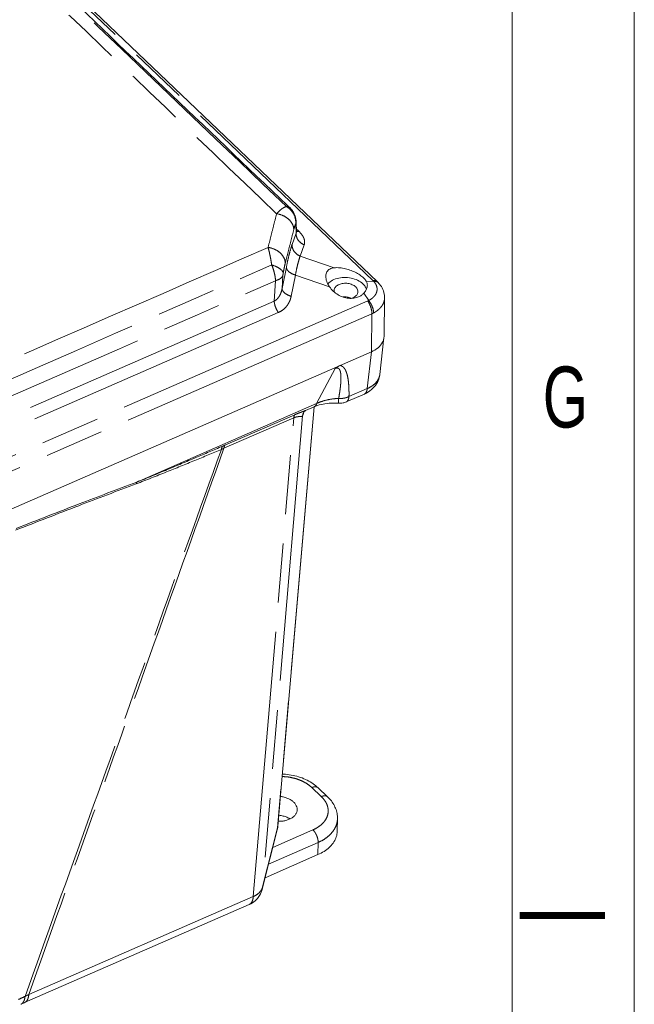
# Model space of a CAD drawing. Header units: inches. Extents: x 0 to 417, y 0 to 34.
# Tile 23 of 26: x 41.15 to 43.67, y 24.92 to 28.95. Entities that reach past the tile are written whole.
import ezdxf

# ---------------------------------------------------------------- set-up
doc = ezdxf.new("R2010")
doc.units = ezdxf.units.IN
doc.header["$LTSCALE"] = 2.42
doc.header["$MEASUREMENT"] = 0
doc.linetypes.add('PHANTOM', pattern=[0.8, 0.45, -0.05, 0.1, -0.05, 0.1, -0.05])
doc.layers.get('0').update_dxf_attribs({"linetype": 'CONTINUOUS'})
doc.layers.add('DEFAULT_3', color=7, linetype='PHANTOM')
doc.styles.get("Standard").update_dxf_attribs({"font": 'txt', "width": 0.8})

msp = doc.modelspace()

# ---------------------------------------------------------------- linework, layer by layer
at = {"color": 7, "linetype": 'Continuous', "lineweight": 0}
for p, q in [((43.6668, 33.5914), (43.6668, 0)), ((43.6668, 0), (43.6668, 33.5914)), ((43.1668, 0.8129), (43.1668, 32.7829)), ((39.1073, 31.2284), (42.6142, 27.8802)), ((42.2577, 28.1815), (42.2577, 28.1815)), ((42.2812, 28.1276), (42.2823, 28.0842)), ((42.2823, 28.0841), (42.2823, 28.0841)), ((42.6192, 27.8751), (42.6192, 27.8751)), ((42.6437, 27.8142), (42.6415, 27.6574)), ((42.6412, 27.6521), (42.6242, 27.5009)), ((36.8748, 25.0982), (42.5894, 27.5932)), ((42.5608, 27.4203), (42.4861, 27.3877)), ((42.3555, 27.3682), (42.2064, 25.6488)), ((42.355, 27.3682), (42.3199, 27.3529)), ((42.3715, 25.8062), (42.4103, 25.7691)), ((42.45, 25.63), (42.4507, 25.6803)), ((42.1426, 25.3913), (42.2039, 25.6338)), ((42.3708, 25.5323), (42.1543, 25.4378)), ((41.1686, 24.9259), (42.0885, 25.3276))]:
    msp.add_line(p, q, dxfattribs=at)
msp.add_lwpolyline([(43.5468, 25.2829, 0.029, 0.029, 0), (43.1968, 25.2829, 0.029, 0.029, 0)], format="xyseb", dxfattribs=at)
for points, start_tangent, end_tangent in [([(42.2458, 28.1929), (41.2354, 29.1577), (40.2002, 30.1461), (39.1741, 31.1255)], (-3.071179, 2.93317), (-3.072162, 2.93214)), ([(42.2578, 28.1814), (42.2458, 28.1929)], (-0.011976, 0.011438), (-0.011976, 0.011438)), ([(42.281, 28.1312), (42.2792, 28.1435), (42.2752, 28.1561), (42.2684, 28.1687), (42.2588, 28.1805), (42.2577, 28.1815)], (-0.003828, 0.056679), (-0.041153, 0.039224)), ([(42.2812, 28.1276), (42.281, 28.1312)], (-0.000093, 0.00352), (-0.000237, 0.003513)), ([(42.2824, 28.0823), (42.2828, 28.0841)], (0.00164, -0.001567), (-0.000361, 0.004064)), ([(42.2824, 28.0823), (42.2826, 28.0822)], (0.000246, -0.000235), (0.000173, -0.000045)), ([(42.4377, 27.9376), (42.4194, 27.9325), (42.4071, 27.9209), (42.4027, 27.9045)], (-0.052661, -0.005027), (-0.001999, -0.053649)), ([(42.4374, 27.9377), (42.4599, 27.9376), (42.4833, 27.9337), (42.5068, 27.9264), (42.5284, 27.9166), (42.5468, 27.905), (42.5609, 27.8924), (42.5699, 27.8795)], (0.15023, 0.014342), (0.066429, -0.135506)), ([(42.4027, 27.9045), (42.4027, 27.9035), (42.4066, 27.8819), (42.418, 27.8598)], (-0.001804, -0.048419), (0.026796, -0.039515)), ([(42.4156, 27.8761), (42.4362, 27.8892)], (0.018072, 0.016768), (0.022382, 0.009772)), ([(42.4362, 27.8892), (42.4627, 27.8967), (42.4922, 27.8975), (42.5206, 27.8917), (42.5451, 27.8798), (42.5621, 27.8636)], (0.12538, 0.054741), (0.079921, -0.112603)), ([(42.4114, 27.8718), (42.4156, 27.8761)], (0.003928, 0.004509), (0.004376, 0.00406)), ([(42.418, 27.8598), (42.4336, 27.8417), (42.4529, 27.8273), (42.4745, 27.8175), (42.4966, 27.8128), (42.5178, 27.8132), (42.537, 27.8186)], (0.076033, -0.112125), (0.124156, 0.054207)), ([(42.4572, 27.8692), (42.4442, 27.8605), (42.4374, 27.849), (42.4368, 27.8443)], (-0.030797, -0.013446), (-0.000776, -0.034082)), ([(42.5344, 27.8382), (42.5332, 27.8476), (42.5253, 27.8593), (42.5114, 27.8684), (42.4936, 27.8735), (42.4745, 27.8737), (42.4572, 27.8692)], (0.008672, 0.09647), (-0.087695, -0.038288)), ([(42.5584, 27.8337), (42.5671, 27.8456), (42.5719, 27.8575), (42.5729, 27.8631)], (0.022331, 0.024541), (0.003074, 0.033195)), ([(42.5621, 27.8636), (42.5692, 27.8489)], (0.009446, -0.013309), (0.004273, -0.015704)), ([(42.5729, 27.8631), (42.5729, 27.8688), (42.5699, 27.8795)], (0.001559, 0.016835), (-0.007407, 0.01511)), ([(42.6192, 27.8751), (42.617, 27.8774), (42.6142, 27.8802)], (-0.004855, 0.005201), (-0.005146, 0.004913)), ([(42.6437, 27.814), (42.6424, 27.8295), (42.6336, 27.8551), (42.6192, 27.8751)], (0.001055, 0.067402), (-0.045835, 0.049226)), ([(42.4368, 27.8443), (42.4374, 27.8386)], (-0.000132, -0.005809), (0.001321, -0.00566)), ([(42.507, 27.8128), (42.4899, 27.8177), (42.4735, 27.8182)], (-0.031367, 0.013941), (-0.034189, -0.003068)), ([(42.5073, 27.8124), (42.5141, 27.8148)], (0.006923, 0.002015), (0.006586, 0.002875)), ([(42.5141, 27.8148), (42.5271, 27.8235), (42.5338, 27.835)], (0.026557, 0.011595), (0.007, 0.028319)), ([(42.5338, 27.835), (42.5344, 27.8382)], (0.000765, 0.003096), (0.000287, 0.003194)), ([(42.5584, 27.8337), (42.5487, 27.8252), (42.537, 27.8186)], (-0.017705, -0.019458), (-0.02411, -0.010526)), ([(42.5894, 27.5932), (42.6171, 27.6102), (42.6352, 27.6326), (42.6411, 27.6522)], (0.074881, 0.032693), (0.009411, 0.081761)), ([(42.6412, 27.6523), (42.6352, 27.6326)], (-0.002308, -0.020501), (-0.009313, -0.018406)), ([(42.6411, 27.6522), (42.6415, 27.6575)], (0.000607, 0.005274), (0.000073, 0.005301)), ([(42.6415, 27.6574), (42.6412, 27.6523)], (-0.000075, -0.005113), (-0.000573, -0.005088)), ([(42.4411, 27.5248), (42.4474, 27.5295), (42.454, 27.5336), (42.4609, 27.5371)], (0.018, 0.014813), (0.021369, 0.009316)), ([(42.5608, 27.4203), (42.5772, 27.429), (42.6013, 27.4495), (42.6173, 27.4749), (42.6242, 27.5009)], (0.098396, 0.042983), (0.012084, 0.106832)), ([(42.355, 27.3682), (42.3686, 27.3734)], (0.013285, 0.005802), (0.013784, 0.004514)), ([(42.3686, 27.3734), (42.3991, 27.3806), (42.4344, 27.3833), (42.4549, 27.3825)], (0.083095, 0.027209), (0.087078, -0.00693)), ([(42.4549, 27.3825), (42.4734, 27.3836), (42.4861, 27.3877)], (0.031711, -0.002523), (0.029248, 0.012772)), ([(42.3101, 27.341), (42.3135, 27.3468)], (0.002556, 0.006318), (0.004152, 0.005071)), ([(42.3135, 27.3468), (42.3192, 27.3524)], (0.00501, 0.006119), (0.006075, 0.005975)), ([(42.3715, 25.8062), (42.3514, 25.8226), (42.3263, 25.8375), (42.2985, 25.8491), (42.2686, 25.8573), (42.2374, 25.8619), (42.225, 25.8627)], (-0.115939, 0.110687), (-0.160216, 0.006524)), ([(42.217, 25.7707), (42.2248, 25.7695), (42.2401, 25.7656), (42.2542, 25.7597), (42.2661, 25.7521), (42.2755, 25.7431), (42.282, 25.7331), (42.2853, 25.7226), (42.2856, 25.7166)], (0.094493, -0.010458), (-0.002621, -0.095374)), ([(42.4507, 25.6802), (42.4503, 25.6909), (42.4463, 25.7119), (42.4381, 25.7326), (42.4255, 25.7523), (42.4103, 25.7691)], (0.001451, 0.10056), (-0.072629, 0.069348)), ([(42.2856, 25.7166), (42.2852, 25.7119), (42.2817, 25.7016), (42.275, 25.6922), (42.2654, 25.6839), (42.2533, 25.6772)], (-0.00148, -0.053845), (-0.049151, -0.021459)), ([(42.2533, 25.6772), (42.2392, 25.6725), (42.2238, 25.6698), (42.2082, 25.6693)], (-0.042277, -0.018458), (-0.046141, 0.001642)), ([(42.255, 25.6799), (42.2508, 25.6821), (42.2363, 25.6883), (42.2205, 25.6923), (42.2103, 25.6937)], (-0.040569, 0.023971), (-0.04689, 0.004384)), ([(42.2563, 25.6791), (42.255, 25.6799)], (-0.001312, 0.000808), (-0.001327, 0.000784)), ([(42.2051, 25.6391), (42.2038, 25.6335)], (-0.001079, -0.005632), (-0.001417, -0.005553)), ([(42.2064, 25.6489), (42.2051, 25.6391)], (-0.000843, -0.009837), (-0.001856, -0.009692)), ([(42.45, 25.6299), (42.4494, 25.6215), (42.4441, 25.6003), (42.4331, 25.5801), (42.4169, 25.5617), (42.3959, 25.5456), (42.3708, 25.5323)], (-0.001828, -0.133055), (-0.121588, -0.053086)), ([(42.1426, 25.3913), (42.1317, 25.3654), (42.1193, 25.3492)], (-0.011891, -0.047024), (-0.033535, -0.035275)), ([(42.1193, 25.3492), (42.1136, 25.3436), (42.0891, 25.3278), (42.0885, 25.3276)], (-0.026085, -0.027439), (-0.0347, -0.015171)), ([(41.1533, 24.919), (41.1537, 24.9192), (41.1671, 24.9253), (41.1686, 24.9259)], (0.015263, 0.0072), (0.015466, 0.006753))]:
    msp.add_spline(points, degree=3, dxfattribs=dict(at, start_tangent=start_tangent, end_tangent=end_tangent))
at = {"layer": 'DEFAULT_3', "color": 7, "linetype": 'PHANTOM', "lineweight": 0}
for p, q in [((39.0888, 31.2336), (42.5957, 27.8854)), ((42.2812, 28.1275), (42.2802, 28.1165)), ((42.2802, 28.1165), (42.2811, 28.0797)), ((42.2819, 28.0972), (42.2925, 28.0871)), ((42.2811, 28.0797), (42.2648, 28.0333)), ((42.3143, 28.0322), (42.298, 27.9858)), ((42.4374, 27.9377), (42.298, 27.9858)), ((42.2412, 27.9399), (42.2237, 27.8529)), ((42.2237, 27.8529), (42.2272, 27.9068)), ((42.2783, 27.908), (42.2609, 27.8209)), ((42.418, 27.8598), (42.2783, 27.908)), ((42.1914, 27.8009), (42.1968, 27.8848)), ((42.5987, 27.8824), (42.5699, 27.8795)), ((42.5788, 27.8037), (42.5584, 27.8337)), ((42.1914, 27.8009), (40.9846, 27.274)), ((42.5746, 27.8016), (41.0649, 27.1425)), ((42.2083, 27.7543), (41.0349, 27.2419)), ((42.5915, 27.749), (41.0802, 27.0892)), ((42.5915, 27.749), (42.5894, 27.5932)), ((42.5725, 27.4425), (42.5894, 27.5932)), ((42.4411, 27.5248), (42.365, 27.3809)), ((42.5725, 27.4425), (42.4978, 27.4099)), ((42.365, 27.3809), (41.6282, 27.0593)), ((42.355, 27.3682), (42.2053, 25.6423)), ((41.9855, 27.1978), (42.2718, 27.3228)), ((41.9898, 27.2106), (42.2761, 27.3356)), ((42.1057, 25.3606), (42.2718, 27.3228)), ((42.3075, 27.3308), (42.144, 25.3999)), ((42.3075, 27.3308), (42.31, 27.3406)), ((42.3458, 25.8073), (42.3845, 25.7703)), ((42.144, 25.3999), (42.2053, 25.6423)), ((42.35, 25.6338), (42.1858, 25.5621)), ((42.2039, 25.6338), (42.2064, 25.6488)), ((42.3715, 25.5823), (42.1685, 25.4937)), ((42.3708, 25.5323), (42.3715, 25.5823)), ((42.144, 25.3999), (42.1426, 25.3913)), ((41.1858, 24.959), (42.1057, 25.3606))]:
    msp.add_line(p, q, dxfattribs=at)
for points, start_tangent, end_tangent in [([(39.074, 31.145), (40.1175, 30.1512), (41.1599, 29.1559), (42.2013, 28.1593)], (3.132769, -2.980059), (3.121847, -2.9915)), ([(42.2416, 28.1885), (40.6997, 29.6619), (39.17, 31.1212)], (-3.069167, 2.935271), (-3.074132, 2.93007)), ([(42.2013, 28.1593), (42.2157, 28.1737), (42.2294, 28.1836), (42.2416, 28.1885)], (0.033531, 0.037743), (0.04929, 0.010922)), ([(42.2416, 28.1885), (42.2539, 28.1844), (42.2577, 28.1815)], (0.01758, -0.001826), (0.01289, -0.012336)), ([(42.2416, 28.1885), (42.2552, 28.1786)], (0.014503, -0.008436), (0.012456, -0.01142)), ([(42.2552, 28.1786), (42.2632, 28.17)], (0.008704, -0.00798), (0.007391, -0.009204)), ([(42.2632, 28.17), (42.2765, 28.1451)], (0.017743, -0.022095), (0.008307, -0.027106)), ([(42.1664, 28.0211), (42.178, 28.0672), (42.1896, 28.1132), (42.2013, 28.1593)], (0.034866, 0.138151), (0.034992, 0.138119)), ([(42.2013, 28.1593), (42.2288, 28.1511), (42.2517, 28.1358), (42.2667, 28.1156), (42.2715, 28.0936)], (0.102784, -0.015054), (-0.002948, -0.103839)), ([(42.2765, 28.1451), (42.2796, 28.1272)], (0.005324, -0.017374), (0.000847, -0.018127)), ([(42.2366, 27.9556), (42.2482, 28.0017), (42.2599, 28.0476), (42.2715, 28.0936)], (0.034832, 0.137988), (0.034946, 0.137959)), ([(42.2715, 28.0936), (42.2743, 28.104)], (0.002642, 0.01043), (0.003067, 0.010312)), ([(42.2743, 28.104), (42.277, 28.1121)], (0.002444, 0.008217), (0.002965, 0.008057)), ([(42.277, 28.1121), (42.2794, 28.1176)], (0.002052, 0.005575), (0.002763, 0.00525)), ([(42.2796, 28.1272), (42.2794, 28.1176)], (0.000452, -0.00967), (-0.000882, -0.009582)), ([(42.2794, 28.1176), (42.2798, 28.1181), (42.2801, 28.1177)], (0.00053, 0.001007), (0.000479, -0.001277)), ([(42.2801, 28.1177), (42.2802, 28.1165)], (0.000524, -0.001398), (0.000031, -0.001246)), ([(42.2821, 28.0879), (42.2831, 28.0876)], (0.000987, -0.000285), (0.000999, -0.000237)), ([(42.2831, 28.0876), (42.2925, 28.0871)], (0.009232, -0.002194), (0.009361, 0.000951)), ([(42.2811, 28.0797), (42.2844, 28.0604), (42.2962, 28.0435), (42.3143, 28.0322)], (-0.004223, -0.061442), (0.057556, -0.021915)), ([(42.2823, 28.0841), (42.2822, 28.0825), (42.2811, 28.0797)], (0.000087, -0.004575), (-0.002404, -0.003865)), ([(42.2925, 28.0871), (42.3053, 28.0726), (42.3125, 28.0598), (42.3157, 28.0489), (42.316, 28.0398), (42.3143, 28.0322)], (0.045073, -0.042997), (-0.020641, -0.058773)), ([(42.1664, 28.0211), (40.4441, 27.2687), (38.7188, 26.5154), (36.9903, 25.7612)], (-5.175233, -2.261807), (-5.17691, -2.257967)), ([(42.1812, 27.9494), (42.1768, 27.9754), (42.1718, 27.9997), (42.1664, 28.0211)], (-0.011032, 0.072479), (-0.020034, 0.070524)), ([(42.1664, 28.0211), (42.1939, 28.0129), (42.2168, 27.9977), (42.2318, 27.9776), (42.2366, 27.9556)], (0.102682, -0.015033), (-0.002881, -0.103737)), ([(42.2648, 28.0333), (42.2572, 28.0086), (42.2492, 27.9771), (42.2412, 27.9399)], (-0.031927, -0.090928), (-0.018944, -0.09449)), ([(42.2648, 28.0333), (42.2681, 28.014), (42.2799, 27.9971), (42.298, 27.9858)], (-0.004223, -0.061442), (0.057556, -0.021915)), ([(42.298, 27.9858), (42.2913, 27.9652), (42.2847, 27.9391), (42.2783, 27.908)], (-0.028876, -0.074979), (-0.0145, -0.079028)), ([(37.0619, 25.7143), (39.6225, 26.8301), (42.1812, 27.9494)], (5.122415, 2.227968), (5.116186, 2.242234)), ([(42.1968, 27.8848), (42.1943, 27.9055), (42.189, 27.9276), (42.1812, 27.9494)], (-0.003056, 0.066644), (-0.025988, 0.061445)), ([(42.1812, 27.9494), (42.205, 27.9397), (42.2216, 27.928), (42.2283, 27.9157)], (0.057404, -0.017466), (0.007184, -0.059571)), ([(42.2283, 27.9157), (42.2309, 27.9298), (42.2337, 27.9434), (42.2366, 27.9556)], (0.00696, 0.040184), (0.009981, 0.039542)), ([(42.2412, 27.9399), (42.2462, 27.9274), (42.2594, 27.916), (42.2783, 27.908)], (0.001832, -0.051491), (0.049587, -0.013991)), ([(42.1968, 27.8848), (42.2112, 27.8905), (42.2216, 27.8981), (42.2272, 27.9068)], (0.037196, 0.010876), (0.012232, 0.036772)), ([(42.2272, 27.9068), (42.2274, 27.9095), (42.2278, 27.9125), (42.2283, 27.9157)], (0.000572, 0.008945), (0.00153, 0.008831)), ([(42.609, 27.8836), (42.5957, 27.8854)], (-0.012257, 0.005655), (-0.01328, -0.001349)), ([(37.0842, 25.6526), (39.6404, 26.7691), (42.1968, 27.8848)], (5.111923, 2.233622), (5.113202, 2.230692)), ([(42.2237, 27.8529), (42.2214, 27.8422), (42.2175, 27.8312), (42.2117, 27.8201), (42.2032, 27.8096), (42.1914, 27.8009)], (-0.010398, -0.062369), (-0.05587, -0.029607)), ([(42.2237, 27.8529), (42.2287, 27.8403), (42.2419, 27.829), (42.2609, 27.8209)], (0.001832, -0.051491), (0.049587, -0.013991)), ([(42.6121, 27.8584), (42.613, 27.8502), (42.612, 27.8414), (42.6092, 27.833), (42.605, 27.8257), (42.6002, 27.8197), (42.595, 27.8146), (42.5896, 27.8103), (42.5842, 27.8067), (42.5788, 27.8037)], (0.014257, -0.067462), (-0.061129, -0.031674)), ([(42.5957, 27.8854), (42.5973, 27.8839), (42.5987, 27.8824)], (0.003063, -0.002924), (0.00289, -0.003096)), ([(42.6128, 27.8798), (42.5987, 27.8824)], (-0.012967, 0.006388), (-0.014277, -0.000592)), ([(42.5987, 27.8824), (42.6029, 27.8775), (42.6067, 27.872), (42.6099, 27.8656), (42.6121, 27.8584)], (0.019234, -0.020148), (0.005768, -0.027295)), ([(42.6141, 27.8801), (42.609, 27.8836)], (-0.004552, 0.00433), (-0.005659, 0.002611)), ([(42.6191, 27.8751), (42.6128, 27.8798)], (-0.005468, 0.005796), (-0.007121, 0.003508)), ([(42.2609, 27.8209), (42.2573, 27.8075), (42.2511, 27.7935), (42.2416, 27.7793), (42.2277, 27.7657), (42.2083, 27.7543)], (-0.01733, -0.086467), (-0.080864, -0.035183)), ([(42.6437, 27.814), (42.6424, 27.8031), (42.6386, 27.7919), (42.6331, 27.7822), (42.6268, 27.7742), (42.62, 27.7673), (42.6129, 27.7615), (42.6057, 27.7566), (42.5986, 27.7525)], (-0.001399, -0.080031), (-0.070382, -0.037815)), ([(42.1914, 27.8009), (42.1941, 27.7854), (42.2, 27.7692), (42.2083, 27.7543)], (0.003267, -0.049995), (0.0282, -0.041411)), ([(42.5788, 27.8037), (42.5767, 27.8026), (42.5746, 27.8016)], (-0.004176, -0.002247), (-0.004346, -0.001897)), ([(42.5915, 27.749), (42.5899, 27.766), (42.5839, 27.7845), (42.5746, 27.8016)], (0.002322, 0.055976), (-0.031534, 0.046307)), ([(42.5986, 27.7525), (42.5963, 27.7691), (42.5893, 27.7871), (42.5788, 27.8037)], (0.000652, 0.05573), (-0.034535, 0.043744)), ([(42.5986, 27.7525), (42.5951, 27.7507), (42.5915, 27.749)], (-0.006975, -0.003748), (-0.007231, -0.003226)), ([(42.4556, 27.402), (42.4588, 27.4215), (42.4614, 27.4395), (42.4633, 27.4558), (42.4645, 27.4705), (42.465, 27.4837), (42.4647, 27.4955), (42.4637, 27.5058), (42.4618, 27.5144), (42.4587, 27.5212), (42.4542, 27.5257), (42.4482, 27.5269), (42.4411, 27.5248)], (0.024641, 0.13848), (-0.125993, -0.062529)), ([(42.4978, 27.4099), (42.4979, 27.429), (42.4974, 27.4466), (42.4963, 27.4627), (42.4947, 27.4772), (42.4924, 27.4903), (42.4895, 27.5021), (42.4859, 27.5126), (42.4815, 27.5215), (42.4761, 27.5288), (42.4695, 27.5343), (42.4613, 27.5373)], (0.002838, 0.140256), (-0.138251, 0.023799)), ([(42.6242, 27.5009), (42.6229, 27.4936), (42.6135, 27.4735), (42.5963, 27.4561), (42.5725, 27.4425)], (-0.009114, -0.081452), (-0.074927, -0.031832)), ([(42.5608, 27.4204), (42.5682, 27.4272), (42.5725, 27.4425)], (0.023373, 0.011063), (0.002175, 0.025768)), ([(42.4556, 27.402), (42.4239, 27.3991), (42.3928, 27.392), (42.365, 27.3809)], (-0.093631, -0.002238), (-0.083808, -0.041809)), ([(42.4552, 27.3827), (42.4551, 27.3829), (42.4548, 27.3837), (42.4549, 27.3902), (42.4556, 27.402)], (-0.006305, 0.006654), (0.001176, 0.019466)), ([(42.4556, 27.402), (42.4704, 27.4023), (42.4848, 27.405), (42.4978, 27.4099)], (0.043297, -0.002551), (0.038982, 0.019016)), ([(42.4861, 27.3877), (42.4885, 27.389), (42.4948, 27.3971), (42.4978, 27.4099)], (0.0244, 0.010209), (0.002196, 0.026012)), ([(42.355, 27.3683), (42.36, 27.3719), (42.365, 27.3809)], (0.015187, 0.006832), (0.004916, 0.01569)), ([(42.2718, 27.3228), (42.2725, 27.3279), (42.274, 27.3322), (42.2761, 27.3356)], (0.00105, 0.013626), (0.008822, 0.010437)), ([(42.2718, 27.3228), (42.2773, 27.3249), (42.2827, 27.3264), (42.2879, 27.3273), (42.2929, 27.3277), (42.2975, 27.3278), (42.3017, 27.3281), (42.3051, 27.3289), (42.3075, 27.3308)], (0.034003, 0.014939), (0.019914, 0.031349)), ([(42.2761, 27.3356), (42.2844, 27.3391), (42.2928, 27.3424), (42.3012, 27.3456), (42.3096, 27.3487), (42.318, 27.3521)], (0.041268, 0.018007), (0.041505, 0.017474)), ([(42.3075, 27.3308), (42.308, 27.3321), (42.3085, 27.3335)], (0.001081, 0.002694), (0.001006, 0.002722)), ([(42.3085, 27.3335), (42.3122, 27.3443)], (0.003956, 0.010696), (0.003383, 0.010895)), ([(42.3085, 27.3335), (42.3102, 27.341)], (0.000944, 0.007585), (0.002453, 0.007315)), ([(42.318, 27.3521), (42.3199, 27.3529)], (0.001929, 0.000812), (0.00192, 0.000835)), ([(41.6282, 27.0593), (41.7532, 27.1105), (41.8701, 27.1596), (41.98, 27.2063)], (0.354022, 0.141617), (0.350676, 0.14971)), ([(41.9749, 27.1935), (41.9759, 27.1986), (41.9777, 27.2029), (41.98, 27.2063)], (0.001826, 0.013926), (0.009417, 0.010421)), ([(41.98, 27.2063), (41.9849, 27.2084), (41.9898, 27.2106)], (0.009837, 0.0042), (0.009803, 0.00428)), ([(41.9855, 27.1978), (41.9863, 27.2029), (41.9877, 27.2072), (41.9898, 27.2106)], (0.00105, 0.013626), (0.008822, 0.010437)), ([(41.1705, 24.9513), (41.4349, 25.6881), (41.7031, 26.4357), (41.9749, 27.1935)], (0.804918, 2.241934), (0.80397, 2.242274)), ([(41.9855, 27.1978), (41.7168, 26.4457), (41.4501, 25.6994), (41.1858, 24.959)], (-0.800146, -2.238648), (-0.79906, -2.239036)), ([(41.6262, 27.0523), (41.7501, 27.1008), (41.8659, 27.148), (41.9749, 27.1935)], (0.352304, 0.131824), (0.346784, 0.145725)), ([(41.9749, 27.1935), (41.9802, 27.1956), (41.9855, 27.1978)], (0.010676, 0.004278), (0.010625, 0.004402)), ([(41.132, 26.8622), (41.3904, 26.9626), (41.6262, 27.0522)], (0.49283, 0.193606), (0.495646, 0.186281)), ([(41.1338, 26.8693), (41.3923, 26.9697), (41.6282, 27.0593)], (0.49302, 0.193627), (0.495843, 0.186279)), ([(41.6262, 27.0523), (41.6268, 27.0547), (41.6274, 27.0571), (41.6283, 27.0592)], (0.001287, 0.007165), (0.00286, 0.006694)), ([(42.2241, 25.8529), (42.225, 25.8528), (42.2484, 25.8507), (42.2712, 25.8461), (42.2929, 25.8394), (42.3128, 25.8305), (42.3306, 25.8197), (42.3458, 25.8073)], (0.132503, -0.004759), (0.095861, -0.091512)), ([(42.3715, 25.8062), (42.3679, 25.8087), (42.3615, 25.8104), (42.354, 25.81), (42.3458, 25.8073)], (-0.019843, 0.018836), (-0.024892, -0.010868)), ([(42.3845, 25.7703), (42.3967, 25.7566), (42.4056, 25.742), (42.4109, 25.7267), (42.4126, 25.7112), (42.4106, 25.6958), (42.405, 25.681), (42.3958, 25.6671), (42.3834, 25.6543), (42.368, 25.6432), (42.35, 25.6338)], (0.124574, -0.11895), (-0.157851, -0.068927)), ([(42.4103, 25.7691), (42.4067, 25.7717), (42.4003, 25.7734), (42.3928, 25.7729), (42.3845, 25.7703)], (-0.019843, 0.018836), (-0.024892, -0.010868)), ([(42.4507, 25.6802), (42.4482, 25.6612), (42.441, 25.6424), (42.4295, 25.6247), (42.4137, 25.6085), (42.3943, 25.5943), (42.3715, 25.5823)], (-0.001961, -0.133143), (-0.121532, -0.053685)), ([(42.3715, 25.5823), (42.371, 25.5908), (42.3691, 25.6002), (42.3658, 25.6098), (42.3613, 25.619), (42.3559, 25.6272), (42.35, 25.6338)], (0.002368, 0.057084), (-0.041323, 0.039453)), ([(42.1237, 25.371), (42.1368, 25.3844), (42.1412, 25.392)], (0.02185, 0.016695), (0.011648, 0.024999)), ([(42.1412, 25.392), (42.144, 25.3999)], (0.003558, 0.007636), (0.002041, 0.008115)), ([(42.1057, 25.3606), (42.1014, 25.3416), (42.0922, 25.3296), (42.0885, 25.3276)], (-0.002976, -0.038636), (-0.036239, -0.015202)), ([(42.1057, 25.3606), (42.1237, 25.371)], (0.019163, 0.008244), (0.016638, 0.012713)), ([(41.1441, 24.9389), (41.1705, 24.9513)], (0.026377, 0.012405), (0.026371, 0.012417)), ([(41.1705, 24.9513), (41.1659, 24.9326)], (-0.001668, -0.019206), (-0.008304, -0.017743)), ([(41.1858, 24.959), (41.1815, 24.94), (41.1723, 24.928), (41.1686, 24.926)], (-0.002977, -0.038648), (-0.036262, -0.015195)), ([(41.1705, 24.9513), (41.1781, 24.9552), (41.1858, 24.959)], (0.015218, 0.00788), (0.015436, 0.007445)), ([(41.1659, 24.9326), (41.1563, 24.9207), (41.1533, 24.919)], (-0.008084, -0.017273), (-0.017263, -0.007852))]:
    msp.add_spline(points, degree=3, dxfattribs=dict(at, start_tangent=start_tangent, end_tangent=end_tangent))

# ---------------------------------------------------------------- texts
at = {"color": 2, "linetype": 'Continuous', "lineweight": 0, "oblique": 0, "width": 0.714284}
msp.add_text('G', height=0.25, dxfattribs=at).set_placement((43.2918, 27.2829))

doc.saveas('drawing.dxf')
